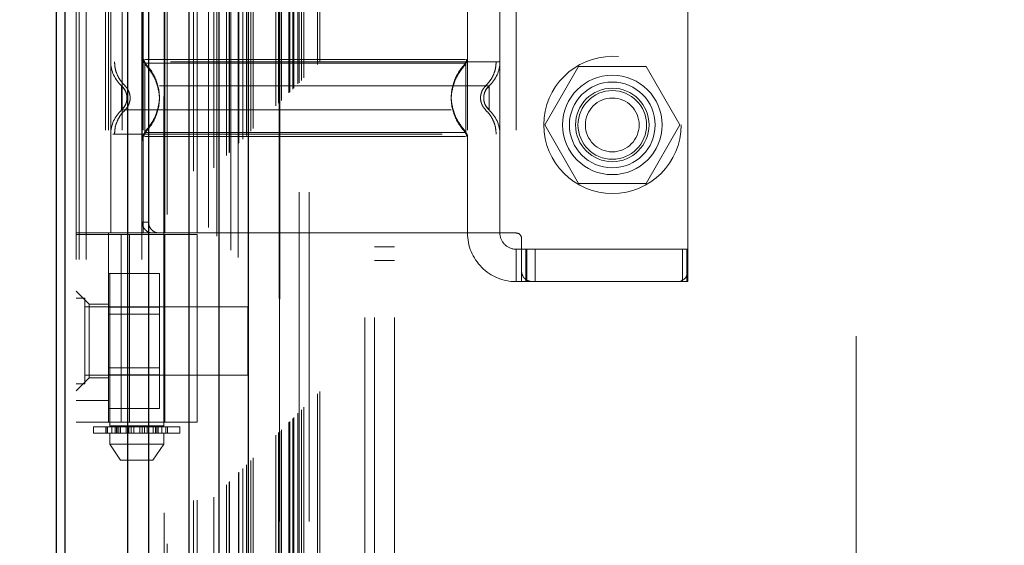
# Model space of a CAD drawing. Header units: inches. Extents: x 0.2 to 10.8, y 0.2 to 8.2.
# Tile 40 of 112: x 2.904 to 3.203, y 3.483 to 3.643. Entities that reach past the tile are written whole.
import ezdxf

# ---------------------------------------------------------------- set-up
doc = ezdxf.new("R2010")
doc.units = ezdxf.units.IN
doc.header["$MEASUREMENT"] = 0
doc.linetypes.add('HIDDEN', pattern=[0.07500000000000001, 0.05, -0.025])
doc.layers.add('DIMENSIONS', color=140, linetype='Continuous')
doc.styles.add('SLDTEXTSTYLE0', font='TXT', dxfattribs={"width": 0.7})
doc.dimstyles.new('SLDDIMSTYLE0', dxfattribs={"dimtxt": 0.0849609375, "dimasz": 0.13, "dimexe": 0, "dimexo": 0.0625, "dimgap": 0.021240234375, "dimtad": 0, "dimtih": 1, "dimtoh": 1, "dimlfac": 12, "dimrnd": 1e-09, "dimzin": 12, "dimdsep": 46, "dimtxsty": 'SLDTEXTSTYLE0', "dimsah": 1, "dimcen": 0.09, "dimadec": 0, "dimazin": 3, "dimtfac": 1, "dimtofl": 0, "dimtmove": 0, "dimatfit": 3, "dimfxl": 0, "dimfrac": 2, "dimtolj": 1, "dimtzin": 12, "dimarcsym": 0})

# ---------------------------------------------------------------- blocks, each defined once
blk = doc.blocks.new('_D')
at = {"layer": 'DIMENSIONS'}
for p, q in [((3.153001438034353, 4.882793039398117), (2.496666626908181, 4.882793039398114)), ((2.621666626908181, 4.882793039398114), (2.621666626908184, 4.370195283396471)), ((2.460092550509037, 4.216144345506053), (2.431562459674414, 4.216144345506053)), ((2.431562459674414, 4.216144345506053), (2.431562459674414, 4.08111348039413)), ((2.783240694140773, 4.216144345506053), (2.811770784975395, 4.216144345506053)), ((2.811770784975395, 4.216144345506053), (2.811770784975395, 4.08111348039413)), ((2.431562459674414, 4.08111348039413), (2.460092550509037, 4.08111348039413)), ((2.811770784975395, 4.08111348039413), (2.783240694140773, 4.08111348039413)), ((2.62166662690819, 3.392515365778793), (2.621666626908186, 4.062093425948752)), ((3.153057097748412, 3.392515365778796), (2.49666662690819, 3.392515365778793))]:
    blk.add_line(p, q, dxfattribs=at)
for points in [[(2.621666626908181, 4.882793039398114), (2.601666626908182, 4.752793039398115), (2.641666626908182, 4.752793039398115)], [(2.62166662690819, 3.392515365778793), (2.641666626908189, 3.522515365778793), (2.601666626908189, 3.522515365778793)]]:
    blk.add_solid(points, dxfattribs=at)
at = {"layer": 'DIMENSIONS', "char_height": 0.08333333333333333, "attachment_point": 1, "style": 'SLDTEXTSTYLE0'}
for s, insert in [('17.88', (2.460092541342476, 4.342586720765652)), ('454.2', (2.460092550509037, 4.188535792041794))]:
    blk.add_mtext(s, dxfattribs=dict(at, insert=insert))

msp = doc.modelspace()

# ---------------------------------------------------------------- linework, layer by layer
at = {"color": 7, "linetype": 'HIDDEN', "lineweight": 18}
for p, q in [((2.924341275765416, 3.169745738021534), (2.924341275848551, 5.410927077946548)), ((2.921341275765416, 3.169745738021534), (2.921341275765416, 5.11489325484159)), ((2.922219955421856, 3.169745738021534), (2.922219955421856, 5.114394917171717)), ((2.924341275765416, 3.169745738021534), (2.924341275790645, 5.113397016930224)), ((2.941295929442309, 3.169745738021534), (2.941295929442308, 5.105421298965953)), ((2.943417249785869, 3.169745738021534), (2.943417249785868, 5.105162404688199)), ((2.94803929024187, 5.092840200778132), (2.94803929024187, 3.182465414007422)), ((2.948963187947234, 3.183379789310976), (2.948963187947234, 5.091928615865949)), ((2.956966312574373, 3.196542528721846), (2.956966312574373, 5.07876587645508)), ((2.958099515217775, 3.196649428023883), (2.958099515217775, 5.078658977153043)), ((2.961465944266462, 5.079458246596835), (2.961465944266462, 3.19585015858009)), ((2.963168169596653, 3.197584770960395), (2.963168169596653, 5.07772363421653)), ((2.964073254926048, 5.076817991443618), (2.964073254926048, 3.19848803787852)), ((2.966917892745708, 3.20133449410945), (2.966917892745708, 5.073973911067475)), ((2.967731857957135, 3.202148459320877), (2.967731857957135, 5.073159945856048)), ((2.967881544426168, 3.202298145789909), (2.967881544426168, 5.073010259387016)), ((2.968288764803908, 5.072612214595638), (2.968288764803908, 3.202707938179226)), ((2.970550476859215, 5.070373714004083), (2.970550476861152, 3.204934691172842)), ((2.970581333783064, 3.204995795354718), (2.970581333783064, 5.070314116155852)), ((2.97071529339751, 3.205131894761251), (2.97071529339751, 5.070176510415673)), ((2.971909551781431, 3.206329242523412), (2.971909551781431, 5.068978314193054)), ((2.973034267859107, 3.207450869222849), (2.973034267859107, 5.067857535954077)), ((2.973504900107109, 5.067428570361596), (2.973504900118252, 3.207879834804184)), ((2.974336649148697, 3.208753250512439), (2.974336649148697, 5.066555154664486)), ((2.975067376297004, 3.209483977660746), (2.975067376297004, 5.065824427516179)), ((2.981951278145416, 3.216367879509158), (2.981951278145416, 5.058940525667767)), ((2.98278461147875, 3.217201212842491), (2.98278461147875, 5.058107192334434)), ((2.982997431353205, 5.057879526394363), (2.982997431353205, 3.217431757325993)), ((2.983201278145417, 5.057690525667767), (2.983201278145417, 3.217617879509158)), ((2.983201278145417, 3.217617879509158), (2.983201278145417, 5.057690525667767)), ((2.983617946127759, 3.218034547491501), (2.983617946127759, 5.057273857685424)), ((2.983665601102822, 3.218064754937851), (2.983665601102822, 5.057231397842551)), ((2.98590961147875, 3.220326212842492), (2.98590961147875, 5.054982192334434)), ((2.98590961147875, 3.220326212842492), (2.98590961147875, 5.054982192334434)), ((2.986150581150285, 3.220567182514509), (2.986150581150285, 5.054741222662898)), ((2.98707980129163, 3.221496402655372), (2.98707980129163, 5.053812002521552)), ((2.987367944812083, 3.221784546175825), (2.987367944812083, 5.053523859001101)), ((2.98899050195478, 3.223387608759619), (2.98899050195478, 5.051919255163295)), ((2.989697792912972, 3.224114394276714), (2.989697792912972, 5.051194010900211)), ((2.990470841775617, 3.224887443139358), (2.990470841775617, 5.050420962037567)), ((2.99456129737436, 3.228977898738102), (2.99456129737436, 5.046330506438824)), ((2.99528973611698, 3.229709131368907), (2.99528973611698, 5.045619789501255)), ((3.008924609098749, 3.2521624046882), (3.008924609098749, 5.023079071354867)), ((3.008924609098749, 3.2521624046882), (3.008924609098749, 5.023079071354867)), ((3.011924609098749, 3.2521624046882), (3.011924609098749, 5.023079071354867)), ((3.017924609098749, 3.2521624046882), (3.017924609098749, 5.023079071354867)), ((2.983057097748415, 3.290195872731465), (2.983057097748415, 4.985112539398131)), ((2.989057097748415, 3.290195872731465), (2.989057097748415, 4.985112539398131)), ((2.992057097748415, 3.290195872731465), (2.992057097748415, 4.985112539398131)), ((2.992057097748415, 3.290195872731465), (2.992057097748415, 4.985112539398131)), ((3.158057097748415, 3.446445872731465), (3.158057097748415, 4.828862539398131)), ((2.931511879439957, 3.765350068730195), (2.931511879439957, 3.519287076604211)), ((2.947916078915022, 3.519287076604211), (2.947916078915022, 3.765350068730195)), ((3.107036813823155, 3.566321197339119), (3.107036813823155, 3.720520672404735)), ((2.930249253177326, 3.70903773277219), (2.930249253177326, 3.577804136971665)), ((2.931183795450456, 3.70903773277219), (2.931183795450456, 3.577804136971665)), ((2.931839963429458, 3.70903773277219), (2.931839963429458, 3.577804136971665)), ((2.935319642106, 3.70903773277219), (2.935319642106, 3.577804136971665)), ((2.941682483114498, 3.70903773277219), (2.941682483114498, 3.577804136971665)), ((2.948244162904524, 3.577804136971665), (2.948244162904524, 3.70903773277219)), ((2.958086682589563, 3.577804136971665), (2.958086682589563, 3.70903773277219)), ((3.040107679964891, 3.70903773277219), (3.040107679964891, 3.577804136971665)), ((3.049950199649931, 3.70903773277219), (3.049950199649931, 3.577804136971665)), ((3.05487145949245, 3.70903773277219), (3.05487145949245, 3.577804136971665)), ((3.05487145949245, 3.70903773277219), (3.05487145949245, 3.577804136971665)), ((2.941389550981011, 3.705756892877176), (2.941389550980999, 3.581084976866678)), ((2.943322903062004, 3.705756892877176), (2.943322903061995, 3.581084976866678)), ((2.942173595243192, 3.629358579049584), (2.943015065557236, 3.628109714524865)), ((3.039616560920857, 3.629358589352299), (3.038773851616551, 3.6281081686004)), ((3.073822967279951, 3.628362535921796), (3.063575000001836, 3.610612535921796)), ((3.094318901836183, 3.628362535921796), (3.073822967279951, 3.628362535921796)), ((3.104566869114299, 3.610612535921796), (3.094318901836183, 3.628362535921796)), ((2.936761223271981, 3.618814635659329), (2.936673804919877, 3.619618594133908)), ((3.04511635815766, 3.619618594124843), (3.045028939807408, 3.618814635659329)), ((3.045119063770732, 3.61963180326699), (3.04503036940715, 3.618814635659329)), ((2.936673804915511, 3.618010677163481), (2.936761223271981, 3.618814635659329)), ((3.045028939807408, 3.618814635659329), (3.045116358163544, 3.618010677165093)), ((3.045030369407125, 3.618814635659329), (3.045119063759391, 3.617997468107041)), ((3.063575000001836, 3.610612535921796), (3.073822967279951, 3.592862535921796)), ((3.094318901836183, 3.592862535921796), (3.104566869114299, 3.610612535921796)), ((2.931839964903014, 3.607810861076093), (2.93183996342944, 3.577804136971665)), ((2.943015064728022, 3.609519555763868), (2.942173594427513, 3.608270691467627)), ((3.038773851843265, 3.609521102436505), (3.039616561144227, 3.608270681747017)), ((3.049950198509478, 3.607810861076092), (3.049950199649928, 3.577804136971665)), ((2.941682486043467, 3.607100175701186), (2.941682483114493, 3.577804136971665)), ((3.040107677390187, 3.607100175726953), (3.040107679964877, 3.577804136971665)), ((3.073822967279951, 3.592862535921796), (3.094318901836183, 3.592862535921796)), ((2.941389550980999, 3.581084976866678), (2.943322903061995, 3.581084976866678)), ((2.958086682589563, 3.577804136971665), (2.921341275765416, 3.577804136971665)), ((2.931183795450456, 3.577804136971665), (2.931183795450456, 3.577312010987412)), ((3.040107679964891, 3.577804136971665), (2.958086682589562, 3.577804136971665)), ((3.05487145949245, 3.577804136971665), (3.040107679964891, 3.577804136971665)), ((2.921341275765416, 3.577312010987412), (2.958086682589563, 3.577312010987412)), ((2.931183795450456, 3.520389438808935), (2.931183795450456, 3.577312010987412)), ((2.934958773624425, 3.520389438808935), (2.934958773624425, 3.577312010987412)), ((2.93750620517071, 3.577312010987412), (2.93750620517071, 3.520389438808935)), ((2.948244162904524, 3.520389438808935), (2.948244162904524, 3.577312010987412)), ((2.958086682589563, 3.520389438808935), (2.958086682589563, 3.577312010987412)), ((3.056511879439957, 3.576163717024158), (3.056511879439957, 3.566321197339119)), ((3.011924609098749, 3.573620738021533), (3.017924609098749, 3.573620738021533)), ((3.05487145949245, 3.572882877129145), (3.05487145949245, 3.563040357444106)), ((3.05487145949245, 3.572882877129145), (3.056511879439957, 3.572882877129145)), ((3.056511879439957, 3.572882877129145), (3.058152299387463, 3.572882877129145)), ((3.057780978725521, 3.563040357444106), (3.057780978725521, 3.572882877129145)), ((3.058152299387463, 3.563040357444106), (3.058152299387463, 3.572882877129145)), ((3.105396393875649, 3.572882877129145), (3.058152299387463, 3.572882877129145)), ((3.060705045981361, 3.563040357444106), (3.060705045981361, 3.572882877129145)), ((3.105396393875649, 3.563040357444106), (3.105396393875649, 3.572882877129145)), ((3.105396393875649, 3.572882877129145), (3.107036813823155, 3.572882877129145)), ((3.106680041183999, 3.563040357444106), (3.106680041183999, 3.572882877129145)), ((3.011924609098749, 3.569454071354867), (3.017924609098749, 3.569454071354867)), ((2.931183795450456, 3.565491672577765), (2.946600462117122, 3.565491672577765)), ((2.946600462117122, 3.555243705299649), (2.946600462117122, 3.565491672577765)), ((3.056511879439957, 3.563040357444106), (3.056511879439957, 3.566321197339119)), ((3.107036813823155, 3.563040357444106), (3.107036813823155, 3.566321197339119)), ((3.056511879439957, 3.563040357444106), (3.05487145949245, 3.563040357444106)), ((3.058152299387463, 3.563040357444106), (3.056511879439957, 3.563040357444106)), ((3.05979271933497, 3.563040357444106), (3.058152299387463, 3.563040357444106)), ((3.05979271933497, 3.563040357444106), (3.103755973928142, 3.563040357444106)), ((3.105396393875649, 3.563040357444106), (3.103755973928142, 3.563040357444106)), ((3.107036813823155, 3.563040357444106), (3.105396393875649, 3.563040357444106)), ((2.925278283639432, 3.556150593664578), (2.921341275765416, 3.560087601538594)), ((2.923945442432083, 3.558016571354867), (2.921341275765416, 3.558016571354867)), ((2.923945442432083, 3.5319749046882), (2.923945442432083, 3.558016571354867)), ((2.973424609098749, 3.5554124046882), (2.923945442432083, 3.5554124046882)), ((2.925278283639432, 3.556150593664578), (2.925278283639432, 3.544995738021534)), ((2.931183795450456, 3.556150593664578), (2.925278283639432, 3.556150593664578)), ((2.931183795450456, 3.555243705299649), (2.946600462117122, 3.555243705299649)), ((2.946600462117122, 3.534747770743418), (2.946600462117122, 3.555243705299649)), ((2.973424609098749, 3.534579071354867), (2.973424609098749, 3.5554124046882)), ((2.946600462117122, 3.553158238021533), (2.931183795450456, 3.553158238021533)), ((2.925278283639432, 3.544995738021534), (2.925278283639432, 3.533840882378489)), ((2.931183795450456, 3.536833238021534), (2.946600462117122, 3.536833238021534)), ((2.921341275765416, 3.529903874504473), (2.925278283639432, 3.533840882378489)), ((2.923945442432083, 3.534579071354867), (2.973424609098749, 3.534579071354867)), ((2.925278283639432, 3.533840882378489), (2.931183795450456, 3.533840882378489)), ((2.931183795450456, 3.534747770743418), (2.946600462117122, 3.534747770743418)), ((2.946600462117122, 3.524499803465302), (2.946600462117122, 3.534747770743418)), ((2.921341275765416, 3.5319749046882), (2.923945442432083, 3.5319749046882)), ((2.931183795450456, 3.526951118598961), (2.921341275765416, 3.526951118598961)), ((2.931183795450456, 3.524499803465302), (2.946600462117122, 3.524499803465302)), ((2.958086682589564, 3.520389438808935), (2.921341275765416, 3.520389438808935)), ((2.926590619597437, 3.51895899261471), (2.932137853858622, 3.51895899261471)), ((2.926590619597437, 3.51895899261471), (2.926590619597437, 3.516990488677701)), ((2.930376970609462, 3.51895899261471), (2.930376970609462, 3.516990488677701)), ((2.93041307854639, 3.516990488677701), (2.93041307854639, 3.51895899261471)), ((2.930863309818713, 3.51895899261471), (2.930863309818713, 3.516990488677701)), ((2.947916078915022, 3.519287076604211), (2.931511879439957, 3.519287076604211)), ((2.932137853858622, 3.51895899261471), (2.932137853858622, 3.516990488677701)), ((2.932137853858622, 3.51895899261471), (2.933157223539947, 3.51895899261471)), ((2.933157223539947, 3.516990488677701), (2.933157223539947, 3.51895899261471)), ((2.933157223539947, 3.51895899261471), (2.934737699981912, 3.51895899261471)), ((2.933566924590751, 3.516990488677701), (2.933566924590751, 3.51895899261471)), ((2.933972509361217, 3.519287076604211), (2.933972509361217, 3.516990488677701)), ((2.933972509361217, 3.51895899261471), (2.933972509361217, 3.516990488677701)), ((2.934044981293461, 3.51895899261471), (2.934044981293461, 3.516990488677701)), ((2.934053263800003, 3.516990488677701), (2.934053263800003, 3.51895899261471)), ((2.934673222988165, 3.516990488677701), (2.934673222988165, 3.51895899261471)), ((2.934737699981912, 3.51895899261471), (2.934737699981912, 3.516990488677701)), ((2.934737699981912, 3.51895899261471), (2.934753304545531, 3.51895899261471)), ((2.934737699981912, 3.51895899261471), (2.936493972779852, 3.51895899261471)), ((2.934753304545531, 3.516990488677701), (2.934753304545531, 3.51895899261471)), ((2.936493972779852, 3.51895899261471), (2.936493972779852, 3.516990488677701)), ((2.936493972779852, 3.51895899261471), (2.93734244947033, 3.51895899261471)), ((2.93734244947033, 3.516990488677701), (2.93734244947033, 3.51895899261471)), ((2.93734244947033, 3.51895899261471), (2.938066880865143, 3.51895899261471)), ((2.938066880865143, 3.51895899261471), (2.938066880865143, 3.516990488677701)), ((2.938066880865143, 3.51895899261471), (2.938804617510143, 3.51895899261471)), ((2.938804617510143, 3.516990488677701), (2.938804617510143, 3.51895899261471)), ((2.938804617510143, 3.51895899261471), (2.940623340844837, 3.51895899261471)), ((2.940623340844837, 3.51895899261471), (2.940623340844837, 3.516990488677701)), ((2.940623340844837, 3.51895899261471), (2.941361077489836, 3.51895899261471)), ((2.941361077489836, 3.516990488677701), (2.941361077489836, 3.51895899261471)), ((2.941361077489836, 3.51895899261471), (2.942085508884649, 3.51895899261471)), ((2.942085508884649, 3.51895899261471), (2.942085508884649, 3.516990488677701)), ((2.942085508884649, 3.51895899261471), (2.942933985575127, 3.51895899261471)), ((2.942933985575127, 3.516990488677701), (2.942933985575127, 3.51895899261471)), ((2.942933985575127, 3.51895899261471), (2.944674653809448, 3.51895899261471)), ((2.944674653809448, 3.51895899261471), (2.944690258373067, 3.51895899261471)), ((2.944674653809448, 3.51895899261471), (2.944674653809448, 3.516990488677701)), ((2.944690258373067, 3.516990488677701), (2.944690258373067, 3.51895899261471)), ((2.944690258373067, 3.51895899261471), (2.946270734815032, 3.51895899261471)), ((2.944754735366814, 3.51895899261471), (2.944754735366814, 3.516990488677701)), ((2.945374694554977, 3.51895899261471), (2.945374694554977, 3.516990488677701)), ((2.945382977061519, 3.516990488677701), (2.945382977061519, 3.51895899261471)), ((2.945455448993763, 3.516990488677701), (2.945455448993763, 3.519287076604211)), ((2.945455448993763, 3.516990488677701), (2.945455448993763, 3.51895899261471)), ((2.945861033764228, 3.51895899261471), (2.945861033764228, 3.516990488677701)), ((2.946270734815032, 3.51895899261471), (2.946270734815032, 3.516990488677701)), ((2.946270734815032, 3.51895899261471), (2.947290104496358, 3.51895899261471)), ((2.947290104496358, 3.516990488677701), (2.947290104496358, 3.51895899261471)), ((2.947290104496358, 3.51895899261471), (2.952837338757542, 3.51895899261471)), ((2.948564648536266, 3.516990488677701), (2.948564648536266, 3.51895899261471)), ((2.949014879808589, 3.51895899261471), (2.949014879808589, 3.516990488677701)), ((2.949050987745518, 3.516990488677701), (2.949050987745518, 3.51895899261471)), ((2.952837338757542, 3.516990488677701), (2.952837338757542, 3.51895899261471)), ((2.932137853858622, 3.516990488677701), (2.926590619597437, 3.516990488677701)), ((2.931511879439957, 3.516990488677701), (2.931511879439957, 3.513709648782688)), ((2.933157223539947, 3.516990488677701), (2.932137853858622, 3.516990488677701)), ((2.934117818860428, 3.516990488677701), (2.933157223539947, 3.516990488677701)), ((2.934117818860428, 3.516990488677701), (2.945310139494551, 3.516990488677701)), ((2.946270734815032, 3.516990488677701), (2.945310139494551, 3.516990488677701)), ((2.947290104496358, 3.516990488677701), (2.946270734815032, 3.516990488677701)), ((2.952837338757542, 3.516990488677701), (2.947290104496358, 3.516990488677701)), ((2.947916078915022, 3.513709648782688), (2.947916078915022, 3.516990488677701)), ((2.931511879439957, 3.513709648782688), (2.947916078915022, 3.513709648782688)), ((2.931511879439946, 3.513709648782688), (2.934792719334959, 3.508788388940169)), ((2.94463523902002, 3.508788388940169), (2.947916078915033, 3.513709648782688)), ((2.93479271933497, 3.508788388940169), (2.944635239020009, 3.508788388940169))]:
    msp.add_line(p, q, dxfattribs=at)
at = {"color": 7, "linetype": 'Continuous', "lineweight": 25}
for p, q in [((2.915341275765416, 3.169745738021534), (2.915341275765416, 5.115575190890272)), ((2.917977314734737, 3.169745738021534), (2.917977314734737, 5.114394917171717)), ((2.93705328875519, 3.169745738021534), (2.937053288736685, 5.105421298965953)), ((2.943417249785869, 3.169745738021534), (2.943417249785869, 5.105162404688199)), ((2.955557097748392, 5.079458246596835), (2.955557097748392, 3.19585015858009)), ((2.964641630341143, 5.070373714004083), (2.96464163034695, 3.204934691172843)), ((2.973504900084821, 5.067428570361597), (2.973504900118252, 3.207879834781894))]:
    msp.add_line(p, q, dxfattribs=at)
at = {"color": 7, "linetype": 'HIDDEN', "lineweight": 18}
for centre, radius in [((3.084140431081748, 3.610612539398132), 0.02083333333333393), ((3.084070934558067, 3.610612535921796), 0.01509186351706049), ((3.084070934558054, 3.610612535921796), 0.01302083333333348), ((3.084070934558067, 3.610612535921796), 0.0111548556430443), ((3.084070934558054, 3.610612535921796), 0.01041666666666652), ((3.084070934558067, 3.610612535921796), 0.0081624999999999)]:
    msp.add_circle(centre, radius, dxfattribs=at)
for centre, radius, start, end in [((2.941682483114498, 3.629818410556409), 0.009842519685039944, 180.0000000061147, 228.2366022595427), ((2.943322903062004, 3.630529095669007), 0.001640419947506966, 180.0000000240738, 225.5237275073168), ((3.038467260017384, 3.630529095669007), 0.00164041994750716, 314.4762724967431, 359.9999999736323), ((3.040107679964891, 3.629818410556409), 0.009842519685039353, 311.7633977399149, 0), ((2.941682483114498, 3.607810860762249), 0.009842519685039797, 131.763397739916, 180), ((3.040107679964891, 3.607810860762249), 0.009842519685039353, 0, 48.2366022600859), ((2.943322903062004, 3.60710017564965), 0.001640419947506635, 134.4762724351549, 180), ((3.038467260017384, 3.60710017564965), 0.001640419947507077, 2.751638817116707e-08, 45.52372749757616), ((3.05487145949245, 3.577804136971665), 0.01476377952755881, 180, 270.0000000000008), ((3.05487145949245, 3.577804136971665), 0.004921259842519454, 180, 270.0000000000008), ((3.05487145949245, 3.576163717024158), 0.001640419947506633, 0, 90), ((3.05979271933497, 3.566321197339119), 0.003280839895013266, 180, 270.0000000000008), ((3.103755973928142, 3.566321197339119), 0.003280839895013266, 270.0000000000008, 0)]:
    msp.add_arc(centre, radius, start, end, dxfattribs=at)
for points, knots in [([(2.98871469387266, 3.223136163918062), (2.988707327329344, 3.22527658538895), (2.988686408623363, 3.231354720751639), (2.98866893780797, 3.24238926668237), (2.988657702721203, 3.257134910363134), (2.98865696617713, 3.274276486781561), (2.988661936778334, 3.298791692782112), (2.98866668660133, 3.329227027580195), (2.988662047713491, 3.374602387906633), (2.988664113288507, 3.428915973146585), (2.988662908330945, 3.547439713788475), (2.98866399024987, 3.780367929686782), (2.988663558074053, 4.168233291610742), (2.988662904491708, 4.50948671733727), (2.988663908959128, 4.744438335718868), (2.988662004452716, 4.83243069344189), (2.988666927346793, 4.898563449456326), (2.988663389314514, 4.942978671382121), (2.988658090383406, 4.965421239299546), (2.988657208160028, 4.986665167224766), (2.988668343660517, 5.005407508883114), (2.988693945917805, 5.021014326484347), (2.988729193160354, 5.033573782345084), (2.988767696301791, 5.043511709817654), (2.988797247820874, 5.049390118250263), (2.988809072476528, 5.052003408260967), (2.988809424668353, 5.052081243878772)], [0, 0, 0, 0, 0.003510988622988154, 0.009970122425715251, 0.01809984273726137, 0.02769812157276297, 0.03808723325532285, 0.05831184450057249, 0.07762083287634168, 0.1125158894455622, 0.1474017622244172, 0.2720338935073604, 0.4945852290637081, 0.783612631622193, 0.8317877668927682, 0.8799735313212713, 0.9279454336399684, 0.9402645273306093, 0.9528272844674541, 0.9647577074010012, 0.9751106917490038, 0.9835701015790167, 0.9903575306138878, 0.9957119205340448, 0.9998722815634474, 1, 1, 1, 1]), ([(3.049950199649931, 3.629818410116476), (3.049730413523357, 3.629818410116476), (3.04929084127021, 3.629818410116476), (3.04577926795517, 3.629818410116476), (3.04032146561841, 3.629818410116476), (3.032920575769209, 3.629818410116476), (3.023916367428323, 3.629818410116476), (3.01364003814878, 3.629818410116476), (3.002490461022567, 3.629818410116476), (2.990895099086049, 3.629818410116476), (2.979299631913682, 3.629818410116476), (2.968150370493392, 3.629818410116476), (2.957872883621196, 3.629818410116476), (2.948872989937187, 3.629818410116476), (2.941455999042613, 3.629818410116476), (2.936058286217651, 3.629818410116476), (2.932952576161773, 3.629818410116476), (2.932547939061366, 3.629818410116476), (2.932414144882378, 3.629818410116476)], [0, 0, 0, 0, 0.0645411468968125, 0.1290822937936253, 0.1936234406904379, 0.2581645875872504, 0.3227057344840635, 0.3872468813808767, 0.4517880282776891, 0.5163291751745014, 0.5808703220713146, 0.6454114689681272, 0.7099526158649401, 0.774493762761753, 0.8390349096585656, 0.9035760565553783, 0.9681172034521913, 1, 1, 1, 1]), ([(2.9329802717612, 3.629818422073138), (2.933021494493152, 3.629131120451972), (2.933104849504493, 3.627741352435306), (2.933773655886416, 3.625746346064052), (2.934796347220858, 3.62391461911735), (2.935761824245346, 3.622931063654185), (2.936239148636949, 3.622444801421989)], [0, 0, 0, 0, 0.2473384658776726, 0.5001342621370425, 0.7528702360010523, 1, 1, 1, 1]), ([(2.941920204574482, 3.630536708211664), (2.941925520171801, 3.630427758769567), (2.941936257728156, 3.630207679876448), (2.942039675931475, 3.629891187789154), (2.94219195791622, 3.62959529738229), (2.942340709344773, 3.629433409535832), (2.942414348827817, 3.629353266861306)], [0, 0, 0, 0, 0.2475219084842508, 0.4999965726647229, 0.7524730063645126, 1, 1, 1, 1]), ([(2.942173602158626, 3.62935858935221), (2.942173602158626, 3.629386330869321), (2.942173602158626, 3.627636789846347), (2.942173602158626, 3.622954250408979), (2.942173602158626, 3.618814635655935), (2.942173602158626, 3.614675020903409), (2.942173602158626, 3.609992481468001), (2.942173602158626, 3.608242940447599), (2.942173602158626, 3.608270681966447)], [6.283185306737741, 6.283185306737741, 6.283185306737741, 6.283185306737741, 7.068583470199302, 7.461282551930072, 7.853981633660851, 8.24668071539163, 8.63937979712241, 9.42477796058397, 9.42477796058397, 9.42477796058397, 9.42477796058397]), ([(2.946526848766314, 3.620290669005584), (2.946297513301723, 3.621496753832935), (2.945910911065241, 3.623529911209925), (2.944533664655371, 3.625969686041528), (2.943320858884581, 3.627789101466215), (2.942573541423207, 3.628678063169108), (2.942173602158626, 3.629153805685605)], [0, 0, 0, 0, 0.3903267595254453, 0.6579932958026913, 0.8169694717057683, 1, 1, 1, 1]), ([(3.03953349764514, 3.630529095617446), (3.039439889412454, 3.630529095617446), (3.039107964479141, 3.630529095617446), (3.036580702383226, 3.630529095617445), (3.032097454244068, 3.630529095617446), (3.025912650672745, 3.630529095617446), (3.018413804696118, 3.630529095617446), (3.00984894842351, 3.630529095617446), (3.000557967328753, 3.630529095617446), (2.990895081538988, 3.630529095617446), (2.981232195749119, 3.630529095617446), (2.971941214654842, 3.630529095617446), (2.963376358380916, 3.630529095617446), (2.955877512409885, 3.630529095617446), (2.949692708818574, 3.630529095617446), (2.945209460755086, 3.630529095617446), (2.942682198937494, 3.630529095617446), (2.942350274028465, 3.630529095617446), (2.942256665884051, 3.630529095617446)], [0, 0, 0, 0, 0.02656569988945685, 0.09419917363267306, 0.1618326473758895, 0.2294661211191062, 0.2970995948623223, 0.3647330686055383, 0.4323665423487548, 0.5000000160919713, 0.5676334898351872, 0.6352669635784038, 0.7029004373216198, 0.770533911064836, 0.8381673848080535, 0.9058008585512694, 0.9734343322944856, 1, 1, 1, 1]), ([(3.039296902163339, 3.629358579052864), (3.039266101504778, 3.629358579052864), (3.039100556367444, 3.629358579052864), (3.037725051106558, 3.629358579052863), (3.034800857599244, 3.629358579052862), (3.029933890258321, 3.629358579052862), (3.022971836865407, 3.629358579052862), (3.013838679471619, 3.629358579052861), (3.002892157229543, 3.629358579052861), (2.990895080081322, 3.62935857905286), (2.978898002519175, 3.629358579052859), (2.967951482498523, 3.629358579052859), (2.958818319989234, 3.629358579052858), (2.951856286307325, 3.629358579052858), (2.946989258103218, 3.629358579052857), (2.944065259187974, 3.629358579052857), (2.942690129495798, 3.629358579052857), (2.942524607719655, 3.629358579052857), (2.942493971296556, 3.629358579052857)], [0, 0, 0, 0, 0.01170879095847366, 0.06293155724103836, 0.1206490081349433, 0.1851790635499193, 0.2564308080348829, 0.3337141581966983, 0.4156154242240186, 0.5000373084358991, 0.5844591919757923, 0.666360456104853, 0.7436438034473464, 0.8148955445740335, 0.879425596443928, 0.9371430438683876, 0.9883658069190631, 1, 1, 1, 1]), ([(3.03961656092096, 3.629153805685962), (3.039216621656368, 3.628678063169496), (3.038469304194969, 3.627789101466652), (3.037256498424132, 3.625969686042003), (3.035879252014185, 3.6235299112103), (3.035492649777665, 3.621496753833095), (3.035263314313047, 3.620290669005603)], [0, 0, 0, 0, 0.1830305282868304, 0.3420067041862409, 0.6096732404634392, 1, 1, 1, 1]), ([(3.039376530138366, 3.629353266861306), (3.039450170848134, 3.629433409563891), (3.039598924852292, 3.62959529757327), (3.039751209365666, 3.629891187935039), (3.039854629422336, 3.630207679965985), (3.039865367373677, 3.630427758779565), (3.039870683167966, 3.630536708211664)], [0, 0, 0, 0, 0.2475266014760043, 0.5000029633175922, 0.7524777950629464, 1, 1, 1, 1]), ([(3.039616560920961, 3.608270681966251), (3.039616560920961, 3.60824294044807), (3.039616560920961, 3.609992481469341), (3.039616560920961, 3.614675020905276), (3.039616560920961, 3.618814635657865), (3.039616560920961, 3.622954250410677), (3.039616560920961, 3.627636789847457), (3.039616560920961, 3.629386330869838), (3.039616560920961, 3.629358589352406)], [3.14159265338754, 3.14159265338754, 3.14159265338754, 3.14159265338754, 3.92699081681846, 4.31968989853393, 4.71238898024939, 5.10508806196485, 5.49778714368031, 6.28318530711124, 6.28318530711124, 6.28318530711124, 6.28318530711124]), ([(3.045551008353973, 3.622444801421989), (3.046028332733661, 3.622931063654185), (3.046993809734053, 3.623914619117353), (3.048016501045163, 3.625746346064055), (3.048685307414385, 3.627741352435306), (3.048768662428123, 3.629131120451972), (3.048809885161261, 3.629818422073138)], [0, 0, 0, 0, 0.2471297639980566, 0.4998657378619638, 0.752661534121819, 1, 1, 1, 1]), ([(3.04666412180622, 3.622475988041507), (3.046673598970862, 3.622475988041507), (3.043394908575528, 3.622475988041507), (3.030717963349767, 3.622475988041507), (3.013055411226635, 3.622475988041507), (2.990895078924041, 3.622475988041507), (2.968734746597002, 3.622475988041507), (2.951072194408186, 3.622475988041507), (2.938395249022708, 3.622475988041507), (2.935116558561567, 3.622475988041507), (2.935126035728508, 3.622475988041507)], [4.712414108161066, 4.712414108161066, 4.712414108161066, 4.712414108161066, 5.15721612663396, 5.48839215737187, 5.88580339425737, 6.28321463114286, 6.68062586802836, 7.07803710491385, 7.40921313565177, 7.854015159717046, 7.854015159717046, 7.854015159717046, 7.854015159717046]), ([(2.935126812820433, 3.622476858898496), (2.935126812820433, 3.62247685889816), (2.935126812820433, 3.622381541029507), (2.935126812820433, 3.62201463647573), (2.935126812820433, 3.621743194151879), (2.935126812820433, 3.621065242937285), (2.935126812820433, 3.620659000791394), (2.935126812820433, 3.61977321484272), (2.935126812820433, 3.619294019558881), (2.935126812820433, 3.618335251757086), (2.935126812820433, 3.617856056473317), (2.935126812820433, 3.616970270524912), (2.935126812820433, 3.616564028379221), (2.935126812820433, 3.615886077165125), (2.935126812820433, 3.615614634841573), (2.935126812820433, 3.615247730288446), (2.935126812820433, 3.615152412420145), (2.935126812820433, 3.615152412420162)], [0, 0, 0, 0, 0.125, 0.125, 0.25, 0.25, 0.375, 0.375, 0.5, 0.5, 0.625, 0.625, 0.75, 0.75, 0.875, 0.875, 1, 1, 1, 1]), ([(2.936439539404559, 3.620478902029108), (2.93640491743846, 3.620592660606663), (2.936270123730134, 3.621035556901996), (2.935843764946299, 3.621737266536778), (2.935365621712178, 3.622230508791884), (2.935126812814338, 3.622476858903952)], [0, 0, 0, 0, 0.147487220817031, 0.5742120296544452, 1, 1, 1, 1]), ([(2.936075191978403, 3.622508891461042), (2.936317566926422, 3.622263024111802), (2.936802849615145, 3.621770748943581), (2.937312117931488, 3.620852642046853), (2.93764013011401, 3.619859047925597), (2.937754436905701, 3.61881463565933), (2.937640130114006, 3.617770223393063), (2.937312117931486, 3.616776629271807), (2.936802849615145, 3.61585852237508), (2.936317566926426, 3.615366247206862), (2.93607519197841, 3.615120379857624)], [0, 0, 0, 0, 0.1248322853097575, 0.2499389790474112, 0.3751056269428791, 0.500000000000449, 0.6248943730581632, 0.7500610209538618, 0.8751677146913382, 1, 1, 1, 1]), ([(2.945550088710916, 3.62394954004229), (2.946074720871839, 3.622237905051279), (2.947123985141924, 3.618814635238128), (2.946074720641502, 3.615391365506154), (2.945550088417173, 3.613679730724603)], [0, 0, 0, 0, 0.50000002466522, 1, 1, 1, 1]), ([(3.036239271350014, 3.623948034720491), (3.03571504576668, 3.622236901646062), (3.034666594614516, 3.618814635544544), (3.035715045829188, 3.615392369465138), (3.036239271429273, 3.613681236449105)], [0, 0, 0, 0, 0.5000000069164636, 1, 1, 1, 1]), ([(3.045714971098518, 3.615120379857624), (3.045472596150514, 3.615366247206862), (3.044987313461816, 3.61585852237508), (3.0444780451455, 3.616776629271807), (3.044150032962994, 3.617770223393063), (3.044035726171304, 3.61881463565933), (3.044150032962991, 3.619859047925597), (3.044478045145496, 3.620852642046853), (3.044987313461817, 3.621770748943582), (3.045472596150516, 3.622263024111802), (3.045714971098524, 3.622508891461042)], [0, 0, 0, 0, 0.1248322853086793, 0.2499389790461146, 0.3751056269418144, 0.4999999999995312, 0.6248943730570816, 0.750061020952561, 0.8751677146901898, 1, 1, 1, 1]), ([(3.046663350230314, 3.622476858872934), (3.046424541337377, 3.622230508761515), (3.045946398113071, 3.621737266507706), (3.045520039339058, 3.621035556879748), (3.045385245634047, 3.620592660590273), (3.045350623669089, 3.620478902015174)], [0, 0, 0, 0, 0.4257879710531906, 0.8525127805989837, 1, 1, 1, 1]), ([(3.046663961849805, 3.622476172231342), (3.04641829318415, 3.622233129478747), (3.045979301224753, 3.621798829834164), (3.045697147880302, 3.621250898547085), (3.045572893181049, 3.621009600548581)], [0, 0, 0, 0, 0.5596199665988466, 1, 1, 1, 1]), ([(3.046663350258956, 3.615152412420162), (3.046663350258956, 3.615152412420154), (3.046663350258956, 3.615247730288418), (3.046663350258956, 3.615614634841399), (3.046663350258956, 3.61588607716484), (3.046663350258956, 3.616564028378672), (3.046663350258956, 3.616970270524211), (3.046663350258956, 3.617856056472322), (3.046663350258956, 3.618335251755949), (3.046663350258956, 3.619294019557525), (3.046663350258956, 3.619773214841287), (3.046663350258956, 3.620659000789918), (3.046663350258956, 3.621065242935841), (3.046663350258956, 3.621743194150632), (3.046663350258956, 3.622014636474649), (3.046663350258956, 3.622381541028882), (3.046663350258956, 3.622476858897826), (3.046663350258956, 3.622476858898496)], [0, 0, 0, 0, 0.125, 0.125, 0.25, 0.25, 0.375, 0.375, 0.5, 0.5, 0.625, 0.625, 0.75, 0.75, 0.875, 0.875, 1, 1, 1, 1]), ([(2.93673302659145, 3.619329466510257), (2.936684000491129, 3.619627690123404), (2.936585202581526, 3.620228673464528), (2.936234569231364, 3.621034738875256), (2.935759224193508, 3.621728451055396), (2.935339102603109, 3.62203579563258), (2.935126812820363, 3.622191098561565)], [0, 0, 0, 0, 0.2435770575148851, 0.4908590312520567, 0.7427282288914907, 1, 1, 1, 1]), ([(3.046663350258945, 3.62219109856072), (3.046451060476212, 3.622035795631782), (3.046030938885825, 3.621728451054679), (3.045555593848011, 3.621034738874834), (3.045204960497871, 3.620228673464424), (3.045106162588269, 3.619627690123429), (3.045057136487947, 3.619329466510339)], [0, 0, 0, 0, 0.2572717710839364, 0.5091409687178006, 0.7564229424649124, 1, 1, 1, 1]), ([(2.935126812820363, 3.615438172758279), (2.935339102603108, 3.61559347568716), (2.935759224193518, 3.615900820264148), (2.936234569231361, 3.616594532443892), (2.936585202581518, 3.61740059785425), (2.936684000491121, 3.618001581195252), (2.936733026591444, 3.618299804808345)], [0, 0, 0, 0, 0.2572717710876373, 0.5091409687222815, 0.7564229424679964, 1, 1, 1, 1]), ([(2.935126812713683, 3.615152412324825), (2.935365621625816, 3.615398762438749), (2.935843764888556, 3.615892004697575), (2.936270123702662, 3.616593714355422), (2.93640491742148, 3.617036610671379), (2.936439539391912, 3.617150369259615)], [0, 0, 0, 0, 0.4257879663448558, 0.8525127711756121, 1, 1, 1, 1]), ([(2.942173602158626, 3.608475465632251), (2.942573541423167, 3.608951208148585), (2.943320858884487, 3.609840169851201), (2.94453366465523, 3.611659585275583), (2.945910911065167, 3.614099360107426), (2.946297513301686, 3.616132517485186), (2.946526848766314, 3.617338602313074)], [0, 0, 0, 0, 0.1830305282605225, 0.3420067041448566, 0.609673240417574, 1, 1, 1, 1]), ([(3.035263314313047, 3.617338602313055), (3.035492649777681, 3.616132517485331), (3.035879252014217, 3.614099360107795), (3.037256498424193, 3.611659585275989), (3.038469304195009, 3.60984016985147), (3.039216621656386, 3.608951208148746), (3.039616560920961, 3.608475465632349)], [0, 0, 0, 0, 0.390326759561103, 0.6579932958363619, 0.8169694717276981, 1, 1, 1, 1]), ([(3.045057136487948, 3.618299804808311), (3.04510616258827, 3.618001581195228), (3.045204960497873, 3.617400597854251), (3.045555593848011, 3.616594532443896), (3.046030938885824, 3.615900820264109), (3.046451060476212, 3.615593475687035), (3.046663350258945, 3.615438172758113)], [0, 0, 0, 0, 0.2435770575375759, 0.4908590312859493, 0.7427282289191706, 1, 1, 1, 1]), ([(3.045350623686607, 3.617150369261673), (3.045385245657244, 3.617036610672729), (3.045520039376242, 3.616593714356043), (3.045946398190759, 3.615892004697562), (3.046424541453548, 3.615398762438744), (3.046663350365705, 3.615152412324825)], [0, 0, 0, 0, 0.1474872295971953, 0.5742120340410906, 1, 1, 1, 1]), ([(3.045572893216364, 3.616619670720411), (3.045697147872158, 3.616378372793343), (3.045979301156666, 3.615830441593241), (3.046418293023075, 3.615396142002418), (3.046663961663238, 3.615153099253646)], [0, 0, 0, 0, 0.4403799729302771, 1, 1, 1, 1]), ([(2.936239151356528, 3.615184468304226), (2.935761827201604, 3.614698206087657), (2.934796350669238, 3.61371465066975), (2.933773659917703, 3.61188292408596), (2.933104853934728, 3.609887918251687), (2.93302149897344, 3.608498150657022), (2.932980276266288, 3.607810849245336)], [0, 0, 0, 0, 0.2471297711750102, 0.499865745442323, 0.7526615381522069, 1, 1, 1, 1]), ([(2.935126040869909, 3.615153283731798), (2.935116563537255, 3.615153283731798), (2.938395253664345, 3.615153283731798), (2.951072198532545, 3.615153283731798), (2.968734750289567, 3.615153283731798), (2.990895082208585, 3.615153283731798), (3.013055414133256, 3.615153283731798), (3.030717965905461, 3.615153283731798), (3.043394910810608, 3.615153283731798), (3.046673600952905, 3.615153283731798), (3.0466641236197, 3.615153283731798)], [4.71236405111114, 4.71236405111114, 4.71236405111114, 4.71236405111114, 5.157166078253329, 5.4883421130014, 5.88575335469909, 6.28316459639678, 6.680575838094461, 7.07798707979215, 7.409163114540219, 7.853965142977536, 7.853965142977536, 7.853965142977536, 7.853965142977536]), ([(3.04880988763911, 3.607810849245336), (3.048768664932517, 3.608498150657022), (3.048685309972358, 3.609887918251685), (3.048016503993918, 3.611882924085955), (3.046993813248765, 3.613714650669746), (3.046028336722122, 3.614698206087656), (3.04555101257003, 3.615184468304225)], [0, 0, 0, 0, 0.2473384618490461, 0.5001342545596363, 0.7528702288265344, 1, 1, 1, 1]), ([(2.932414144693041, 3.607810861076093), (2.932547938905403, 3.607810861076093), (2.932952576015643, 3.607810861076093), (2.936058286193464, 3.607810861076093), (2.941455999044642, 3.607810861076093), (2.948872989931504, 3.607810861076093), (2.957872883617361, 3.607810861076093), (2.968150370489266, 3.607810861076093), (2.979299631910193, 3.607810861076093), (2.990895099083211, 3.607810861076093), (3.002490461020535, 3.607810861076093), (3.013640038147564, 3.607810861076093), (3.02391636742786, 3.607810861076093), (3.032920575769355, 3.607810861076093), (3.040321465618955, 3.607810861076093), (3.045779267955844, 3.607810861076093), (3.04929084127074, 3.607810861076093), (3.049730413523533, 3.607810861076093), (3.049950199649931, 3.607810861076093)], [0, 0, 0, 0, 0.03188280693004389, 0.09642395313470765, 0.1609650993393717, 0.2255062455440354, 0.2900473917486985, 0.3545885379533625, 0.4191296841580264, 0.4836708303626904, 0.5482119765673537, 0.6127531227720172, 0.6772942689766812, 0.741835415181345, 0.8063765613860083, 0.870917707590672, 0.9354588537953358, 1, 1, 1, 1]), ([(2.942414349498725, 3.608276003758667), (2.942340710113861, 3.608195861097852), (2.942191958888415, 3.608033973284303), (2.94203967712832, 3.607738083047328), (2.941936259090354, 3.607421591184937), (2.94192552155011, 3.607201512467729), (2.941920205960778, 3.607092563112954)], [0, 0, 0, 0, 0.2475270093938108, 0.5000034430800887, 0.7524780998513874, 0.9999999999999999, 0.9999999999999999, 0.9999999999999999, 0.9999999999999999]), ([(2.942493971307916, 3.608270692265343), (2.94252460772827, 3.608270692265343), (2.942690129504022, 3.608270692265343), (2.944065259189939, 3.608270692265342), (2.94698925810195, 3.608270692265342), (2.951856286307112, 3.608270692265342), (2.95881831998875, 3.608270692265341), (2.967951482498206, 3.60827069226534), (2.978898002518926, 3.608270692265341), (2.990895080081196, 3.60827069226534), (3.002892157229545, 3.60827069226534), (3.013838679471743, 3.608270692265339), (3.022971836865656, 3.608270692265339), (3.029933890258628, 3.608270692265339), (3.034800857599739, 3.608270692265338), (3.037725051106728, 3.608270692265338), (3.039100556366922, 3.608270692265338), (3.039266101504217, 3.608270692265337), (3.039296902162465, 3.608270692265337)], [0, 0, 0, 0, 0.01163419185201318, 0.06285695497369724, 0.1205744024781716, 0.1851044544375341, 0.2563561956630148, 0.3336395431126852, 0.415540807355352, 0.4999626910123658, 0.5843845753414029, 0.6662858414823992, 0.7435691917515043, 0.8148209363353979, 0.8793509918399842, 0.9370684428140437, 0.9882912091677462, 1, 1, 1, 1]), ([(3.039870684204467, 3.607092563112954), (3.039865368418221, 3.60720151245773), (3.039854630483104, 3.607421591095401), (3.039751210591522, 3.607738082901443), (3.039598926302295, 3.608033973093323), (3.039450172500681, 3.608195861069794), (3.039376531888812, 3.608276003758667)], [0, 0, 0, 0, 0.2475221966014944, 0.4999970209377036, 0.7524733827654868, 1, 1, 1, 1]), ([(2.942256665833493, 3.607100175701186), (2.942350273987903, 3.607100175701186), (2.942682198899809, 3.607100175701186), (2.945209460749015, 3.607100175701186), (2.94969270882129, 3.607100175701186), (2.955877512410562, 3.607100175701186), (2.963376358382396, 3.607100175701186), (2.971941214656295, 3.607100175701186), (2.981232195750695, 3.607100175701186), (2.990895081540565, 3.607100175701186), (3.000557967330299, 3.607100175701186), (3.009848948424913, 3.607100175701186), (3.018413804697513, 3.607100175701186), (3.025912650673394, 3.607100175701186), (3.032097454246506, 3.607100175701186), (3.036580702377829, 3.607100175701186), (3.03910796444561, 3.607100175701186), (3.039439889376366, 3.607100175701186), (3.03953349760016, 3.607100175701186)], [0, 0, 0, 0, 0.02656567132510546, 0.09419914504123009, 0.1618326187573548, 0.2294660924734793, 0.2970995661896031, 0.3647330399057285, 0.4323665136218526, 0.4999999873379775, 0.567633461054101, 0.6352669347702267, 0.7029004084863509, 0.7705338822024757, 0.8381673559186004, 0.9058008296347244, 0.9734343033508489, 1, 1, 1, 1]), ([(2.941389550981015, 3.581084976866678), (2.941389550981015, 3.580644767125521), (2.941476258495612, 3.580212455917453), (2.941806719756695, 3.579408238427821), (2.942050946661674, 3.579040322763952), (2.942643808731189, 3.578435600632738), (2.942997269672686, 3.578195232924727), (2.943729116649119, 3.577881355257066), (2.944112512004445, 3.577804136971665), (2.94447758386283, 3.577804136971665)], [0, 0, 0, 0, 0.25, 0.25, 0.5, 0.5, 0.75, 0.75, 1, 1, 1, 1]), ([(2.946481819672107, 3.577804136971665), (2.946077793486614, 3.577804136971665), (2.945675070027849, 3.577887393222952), (2.944914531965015, 3.578213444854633), (2.944561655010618, 3.578456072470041), (2.943971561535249, 3.579060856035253), (2.94373132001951, 3.579427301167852), (2.94340891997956, 3.580218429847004), (2.943322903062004, 3.580650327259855), (2.943322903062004, 3.581084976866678)], [0, 0, 0, 0, 0.25, 0.25, 0.5, 0.5, 0.75, 0.75, 1, 1, 1, 1])]:
    msp.add_open_spline(points, degree=3, knots=knots, dxfattribs=at)
for points in [[(2.946599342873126, 3.618814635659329), (2.946602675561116, 3.620773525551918), (2.945814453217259, 3.624682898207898), (2.943569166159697, 3.627987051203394), (2.942173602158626, 3.629358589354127)], [(3.039616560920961, 3.629358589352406), (3.038220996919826, 3.627987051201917), (3.035975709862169, 3.624682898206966), (3.035187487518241, 3.620773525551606), (3.03519082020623, 3.618814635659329)], [(2.942173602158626, 3.608270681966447), (2.943569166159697, 3.609642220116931), (2.945814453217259, 3.612946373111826), (2.946602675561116, 3.616855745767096), (2.946599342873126, 3.618814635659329)], [(3.03519082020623, 3.618814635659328), (3.035187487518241, 3.616855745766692), (3.035975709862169, 3.612946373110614), (3.038220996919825, 3.609642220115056), (3.039616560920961, 3.608270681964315)]]:
    msp.add_open_spline(points, degree=3, dxfattribs=at)

# ---------------------------------------------------------------- dimensions: what is measured, and where the dimension line sits
at = {"layer": 'DIMENSIONS'}
dim = msp.add_linear_dim(base=(2.621666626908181, 4.882793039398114), p1=(3.203057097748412, 3.392515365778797), p2=(3.203001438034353, 4.882793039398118), angle=90.0000000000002, dimstyle='SLDDIMSTYLE0', dxfattribs=at)
dim.commit()
dim.dimension.update_dxf_attribs({"geometry": '_D', "text_midpoint": (2.621666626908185, 4.216144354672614), "dimtype": 160})

doc.saveas('drawing.dxf')
